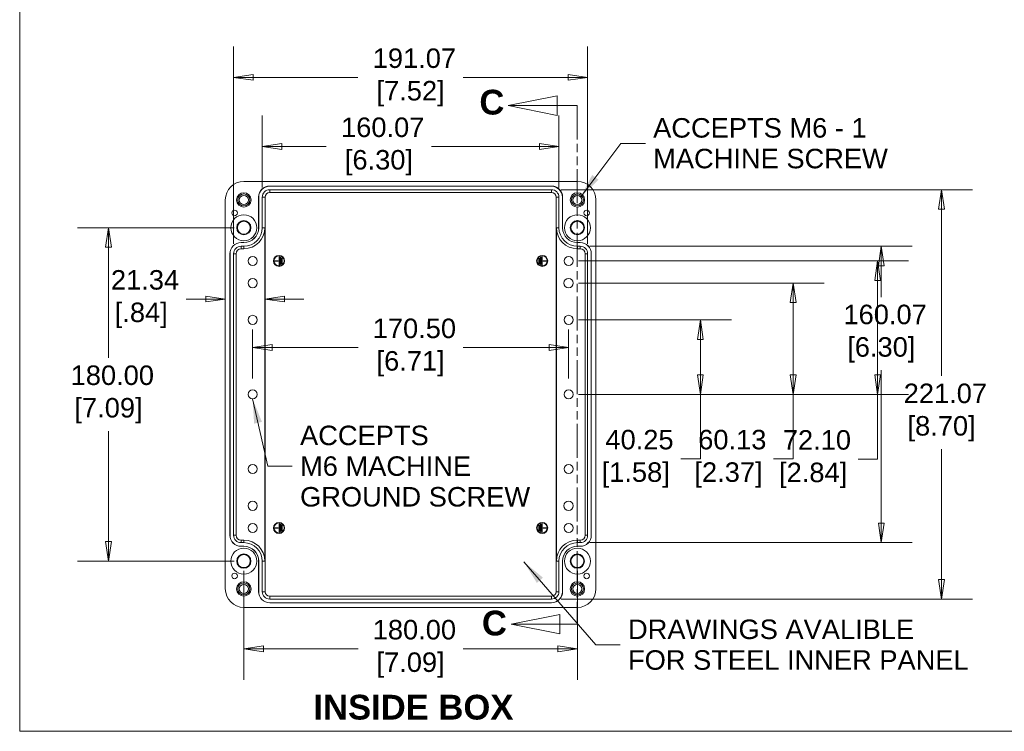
# Model space of a CAD drawing. Header units: millimetres. Extents: x 31 to 1440, y 31 to 1105.
# Tile 1 of 7: x 47 to 578, y 47 to 431. Entities that reach past the tile are written whole.
import ezdxf

# ---------------------------------------------------------------- set-up
doc = ezdxf.new("R2010")
doc.units = ezdxf.units.MM
doc.header["$LTSCALE"] = 5.263158
doc.linetypes.add('DOUBLE_DASH_CHAIN', pattern=[1.2403, 0.6614, -0.0827, 0.1654, -0.0827, 0.1654, -0.0827])
for name, color, linetype, lineweight in [('Dimension (ANSI)', 7, 'Continuous', 9), ('Section Line (ANSI)', 7, 'DOUBLE_DASH_CHAIN', 9), ('Sketch Geometry (ANSI)', 7, 'Continuous', 9), ('Symbol (ANSI)', 7, 'Continuous', 9), ('Visible (ANSI)', 7, 'Continuous', 9), ('Visible Narrow (ANSI)', 7, 'Continuous', 9)]:
    doc.layers.add(name, color=color, linetype=linetype, lineweight=lineweight)
doc.styles.add('Label Text (ANSI)', font='arialbd.ttf')
doc.styles.add('Note Text (ANSI)', font='arial.ttf')
doc.dimstyles.new('Default - mm (ANSI)', dxfattribs={"dimscale": 5.263158, "dimtxt": 2, "dimasz": 2, "dimexe": 3.175, "dimexo": 1, "dimgap": 0.8, "dimtad": 0, "dimtih": 1, "dimtoh": 1, "dimrnd": 1e-08, "dimzin": 4, "dimdsep": 46, "dimtxsty": 'Note Text (ANSI)', "dimblk": 'Filled-1', "dimcen": 0.09, "dimdle": 10, "dimclrd": 256, "dimclre": 256, "dimclrt": 256, "dimadec": 1, "dimazin": 0, "dimtfac": 1.524, "dimtofl": 0, "dimtmove": 0, "dimatfit": 3, "dimfxl": 0, "dimtolj": 1, "dimtzin": 0, "dimlwd": -1, "dimlwe": -1, "dimarcsym": 0})
doc.dimstyles.new('Default - mm (ANSI)$7', dxfattribs={"dimscale": 5.263158, "dimtxt": 2, "dimasz": 2.5, "dimexe": 3.175, "dimexo": 1, "dimgap": 0.8, "dimtad": 0, "dimtih": 1, "dimtoh": 1, "dimrnd": 1e-08, "dimzin": 4, "dimdsep": 46, "dimtxsty": 'Note Text (ANSI)', "dimblk": 'Filled-1', "dimcen": 0.09, "dimdle": 10, "dimclrd": 256, "dimclre": 256, "dimclrt": 256, "dimadec": 1, "dimazin": 0, "dimtfac": 1.524, "dimtofl": 0, "dimtmove": 0, "dimatfit": 3, "dimfxl": 0, "dimtolj": 1, "dimtzin": 0, "dimlwd": -1, "dimlwe": -1, "dimarcsym": 0})

# ---------------------------------------------------------------- blocks, each defined once
blk = doc.blocks.new('Borders Default Border')
at = {"layer": 'Sketch Geometry (ANSI)', "flags": 128}
blk.add_lwpolyline([(8.89, 8.89), (8.89, 207.01), (270.51, 207.01), (270.51, 8.89), (8.89, 8.89)], dxfattribs=at)
blk = doc.blocks.new('Filled-1')
at = {"color": 0}
for p, q in [((0, 0), (-1, 0.15)), ((-1, 0.15), (-1, -0.15)), ((-1, 0), (0, 0)), ((-1, -0.15), (0, 0))]:
    blk.add_line(p, q, dxfattribs=at)
at = {"color": 0, "flags": 128}
blk.add_lwpolyline([(-1, -0.15), (0, 0), (-1, 0.15), (-1, -0.15)], dxfattribs=at)
at = {"color": 0}
blk.add_solid([(-1, -0.15), (0, 0), (-1, 0.15), (-1, -0.15)], dxfattribs=at)
blk = doc.blocks.new('*D16')
at = {"layer": 'Defpoints', "color": 0, "transparency": 16777216}
for p in [(353.28, 399.88), (162.2, 304.69), (353.28, 304.69)]:
    blk.add_point(p, dxfattribs=at)
at = {"layer": 'Dimension (ANSI)', "transparency": 16777216}
for p, q in [((162.2, 309.96), (162.2, 416.59)), ((353.28, 309.96), (353.28, 416.59)), ((172.73, 399.88), (229.33, 399.88)), ((342.75, 399.88), (286.15, 399.88))]:
    blk.add_line(p, q, dxfattribs=at)
at = {"layer": 'Dimension (ANSI)', "transparency": 16777216, "xscale": 10.52631578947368, "yscale": 10.52631578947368, "zscale": 10.52631578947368, "rotation": 180}
blk.add_blockref('Filled-1', (162.2, 399.88), dxfattribs=at)
at = {"layer": 'Dimension (ANSI)', "transparency": 16777216, "xscale": 10.52631578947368, "yscale": 10.52631578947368, "zscale": 10.52631578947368}
blk.add_blockref('Filled-1', (353.28, 399.88), dxfattribs=at)
at = {"layer": 'Dimension (ANSI)', "transparency": 16777216, "insert": (257.74, 399.88), "char_height": 10.5263, "attachment_point": 5, "style": 'Note Text (ANSI)'}
blk.add_mtext('\\A1; 191.07\\P[7.52]', dxfattribs=at)
blk = doc.blocks.new('*D17')
at = {"layer": 'Defpoints', "color": 0, "transparency": 16777216}
for p in [(337.78, 362.58), (177.7, 335.19), (337.78, 335.19)]:
    blk.add_point(p, dxfattribs=at)
at = {"layer": 'Dimension (ANSI)', "transparency": 16777216}
for p, q in [((177.7, 340.46), (177.7, 379.29)), ((337.78, 340.46), (337.78, 379.29)), ((188.23, 362.58), (212.24, 362.58)), ((327.25, 362.58), (269.06, 362.58))]:
    blk.add_line(p, q, dxfattribs=at)
at = {"layer": 'Dimension (ANSI)', "transparency": 16777216, "xscale": 10.52631578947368, "yscale": 10.52631578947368, "zscale": 10.52631578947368, "rotation": 180}
blk.add_blockref('Filled-1', (177.7, 362.58), dxfattribs=at)
at = {"layer": 'Dimension (ANSI)', "transparency": 16777216, "xscale": 10.52631578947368, "yscale": 10.52631578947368, "zscale": 10.52631578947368}
blk.add_blockref('Filled-1', (337.78, 362.58), dxfattribs=at)
at = {"layer": 'Dimension (ANSI)', "transparency": 16777216, "insert": (240.65, 362.58), "char_height": 10.5263, "attachment_point": 5, "style": 'Note Text (ANSI)'}
blk.add_mtext('\\A1; 160.07\\P[6.30]', dxfattribs=at)
blk = doc.blocks.new('*D18')
at = {"layer": 'Defpoints', "color": 0, "transparency": 16777216}
for p in [(333.74, 339.23), (333.74, 118.16), (544.27, 118.16)]:
    blk.add_point(p, dxfattribs=at)
at = {"layer": 'Dimension (ANSI)', "transparency": 16777216}
for p, q in [((339, 339.23), (560.98, 339.23)), ((544.27, 328.7), (544.27, 238.67)), ((544.27, 128.68), (544.27, 199.17)), ((339, 118.16), (560.98, 118.16))]:
    blk.add_line(p, q, dxfattribs=at)
at = {"layer": 'Dimension (ANSI)', "transparency": 16777216, "xscale": 10.52631578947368, "yscale": 10.52631578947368, "zscale": 10.52631578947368}
for p, rotation in [((544.27, 339.23), 90), ((544.27, 118.16), 270)]:
    blk.add_blockref('Filled-1', p, dxfattribs=dict(at, rotation=rotation))
at = {"layer": 'Dimension (ANSI)', "transparency": 16777216, "insert": (544.27, 218.92), "char_height": 10.5263, "attachment_point": 5, "style": 'Note Text (ANSI)'}
blk.add_mtext('\\A1; 221.07\\P[8.70]', dxfattribs=at)
blk = doc.blocks.new('*D19')
at = {"layer": 'Defpoints', "color": 0, "transparency": 16777216}
for p in [(349.24, 308.73), (349.24, 148.66), (511.75, 148.66)]:
    blk.add_point(p, dxfattribs=at)
at = {"layer": 'Dimension (ANSI)', "transparency": 16777216}
for p, q in [((354.5, 308.73), (528.46, 308.73)), ((511.75, 298.2), (511.75, 281.27)), ((511.75, 159.18), (511.75, 241.77)), ((354.5, 148.66), (528.46, 148.66))]:
    blk.add_line(p, q, dxfattribs=at)
at = {"layer": 'Dimension (ANSI)', "transparency": 16777216, "xscale": 10.52631578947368, "yscale": 10.52631578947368, "zscale": 10.52631578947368}
for p, rotation in [((511.75, 308.73), 90), ((511.75, 148.66), 270)]:
    blk.add_blockref('Filled-1', p, dxfattribs=dict(at, rotation=rotation))
at = {"layer": 'Dimension (ANSI)', "transparency": 16777216, "insert": (511.75, 261.52), "char_height": 10.5263, "attachment_point": 5, "style": 'Note Text (ANSI)'}
blk.add_mtext('\\A1; 160.07\\P[6.30]', dxfattribs=at)
blk = doc.blocks.new('*D20')
at = {"layer": 'Defpoints', "color": 0, "transparency": 16777216}
for p in [(167.74, 318.69), (94.73, 138.69), (167.74, 138.69)]:
    blk.add_point(p, dxfattribs=at)
at = {"layer": 'Dimension (ANSI)', "transparency": 16777216}
for p, q in [((162.48, 318.69), (78.02, 318.69)), ((94.73, 308.17), (94.73, 248.44)), ((94.73, 149.22), (94.73, 208.94)), ((162.48, 138.69), (78.02, 138.69))]:
    blk.add_line(p, q, dxfattribs=at)
at = {"layer": 'Dimension (ANSI)', "transparency": 16777216, "xscale": 10.52631578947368, "yscale": 10.52631578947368, "zscale": 10.52631578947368}
for p, rotation in [((94.73, 318.69), 90), ((94.73, 138.69), 270)]:
    blk.add_blockref('Filled-1', p, dxfattribs=dict(at, rotation=rotation))
at = {"layer": 'Dimension (ANSI)', "transparency": 16777216, "insert": (94.73, 228.69), "char_height": 10.5263, "attachment_point": 5, "style": 'Note Text (ANSI)'}
blk.add_mtext('\\A1; 180.00\\P[7.09]', dxfattribs=at)
blk = doc.blocks.new('*D21')
at = {"layer": 'Defpoints', "color": 0, "transparency": 16777216}
for p in [(167.74, 138.69), (347.74, 138.69), (347.74, 91.31)]:
    blk.add_point(p, dxfattribs=at)
at = {"layer": 'Dimension (ANSI)', "transparency": 16777216}
for p, q in [((167.74, 133.43), (167.74, 74.6)), ((347.74, 133.43), (347.74, 74.6)), ((178.27, 91.31), (229.35, 91.31)), ((337.22, 91.31), (286.13, 91.31))]:
    blk.add_line(p, q, dxfattribs=at)
at = {"layer": 'Dimension (ANSI)', "transparency": 16777216, "xscale": 10.52631578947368, "yscale": 10.52631578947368, "zscale": 10.52631578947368, "rotation": 180}
blk.add_blockref('Filled-1', (167.74, 91.31), dxfattribs=at)
at = {"layer": 'Dimension (ANSI)', "transparency": 16777216, "xscale": 10.52631578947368, "yscale": 10.52631578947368, "zscale": 10.52631578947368}
blk.add_blockref('Filled-1', (347.74, 91.31), dxfattribs=at)
at = {"layer": 'Dimension (ANSI)', "transparency": 16777216, "insert": (257.74, 91.31), "char_height": 10.5263, "attachment_point": 5, "style": 'Note Text (ANSI)'}
blk.add_mtext('\\A1; 180.00\\P[7.09]', dxfattribs=at)
blk = doc.blocks.new('2dTransSection2')
at = {"layer": 'Section Line (ANSI)', "linetype": 'Continuous'}
for p, q in [((63.98, 74.08), (58.98, 73.08)), ((63.98, 72.08), (63.98, 74.08)), ((63.98, 73.08), (58.98, 73.08)), ((58.98, 73.08), (63.98, 72.08)), ((66.05, 73.08), (63.98, 73.08)), ((66.05, 73.08), (66.05, 71.7)), ((66.05, 21.25), (66.05, 19.88)), ((64.27, 20.88), (59.27, 19.88)), ((64.27, 18.88), (64.27, 20.88)), ((64.27, 19.88), (59.27, 19.88)), ((59.27, 19.88), (64.27, 18.88)), ((66.05, 19.88), (64.27, 19.88))]:
    blk.add_line(p, q, dxfattribs=at)
at = {"layer": 'Section Line (ANSI)', "linetype": 'DOUBLE_DASH_CHAIN'}
blk.add_line((66.05, 73.08), (66.05, 19.88), dxfattribs=at)
at = {"layer": 'Section Line (ANSI)', "linetype": 'Continuous', "flags": 128}
for points in [[(63.98, 74.08), (58.98, 73.08), (63.98, 72.08), (63.98, 74.08)], [(64.27, 20.88), (59.27, 19.88), (64.27, 18.88), (64.27, 20.88)]]:
    blk.add_lwpolyline(points, dxfattribs=at)
at = {"layer": 'Section Line (ANSI)'}
for points in [[(63.98, 74.08), (58.98, 73.08), (63.98, 72.08), (63.98, 74.08)], [(64.27, 20.88), (59.27, 19.88), (64.27, 18.88), (64.27, 20.88)]]:
    blk.add_solid(points, dxfattribs=at)
at = {"layer": 'Section Line (ANSI)', "char_height": 2.54, "attachment_point": 7, "line_spacing_factor": 0.25, "style": 'Label Text (ANSI)'}
for insert in [(56.02, 72.13), (56.28, 18.69)]:
    blk.add_mtext('C', dxfattribs=dict(at, insert=insert))
blk = doc.blocks.new('*D38')
at = {"layer": 'Defpoints', "color": 0, "transparency": 16777216}
for p in [(342.99, 268.94), (414.1, 268.94), (342.99, 228.69)]:
    blk.add_point(p, dxfattribs=at)
at = {"layer": 'Dimension (ANSI)', "transparency": 16777216}
for p, q in [((348.25, 268.94), (430.81, 268.94)), ((414.1, 258.42), (414.1, 239.22)), ((348.25, 228.69), (430.81, 228.69)), ((414.1, 228.69), (414.1, 193.94)), ((414.1, 193.94), (403.57, 193.94))]:
    blk.add_line(p, q, dxfattribs=at)
at = {"layer": 'Dimension (ANSI)', "transparency": 16777216, "xscale": 10.52631578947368, "yscale": 10.52631578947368, "zscale": 10.52631578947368}
for p, rotation in [((414.1, 268.94), 90), ((414.1, 228.69), 270)]:
    blk.add_blockref('Filled-1', p, dxfattribs=dict(at, rotation=rotation))
at = {"layer": 'Dimension (ANSI)', "transparency": 16777216, "insert": (379.21, 193.94), "char_height": 10.526, "attachment_point": 5, "style": 'Note Text (ANSI)'}
blk.add_mtext('\\A1; 40.25\\P[1.58]', dxfattribs=at)
blk = doc.blocks.new('*D39')
at = {"layer": 'Defpoints', "color": 0, "transparency": 16777216}
for p in [(342.99, 288.82), (464.14, 288.82), (342.99, 228.69)]:
    blk.add_point(p, dxfattribs=at)
at = {"layer": 'Dimension (ANSI)', "transparency": 16777216}
for p, q in [((348.25, 288.82), (480.85, 288.82)), ((464.14, 278.29), (464.14, 239.22)), ((348.25, 228.69), (480.85, 228.69)), ((464.14, 228.69), (464.14, 193.94)), ((464.14, 193.94), (453.61, 193.94))]:
    blk.add_line(p, q, dxfattribs=at)
at = {"layer": 'Dimension (ANSI)', "transparency": 16777216, "xscale": 10.52631578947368, "yscale": 10.52631578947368, "zscale": 10.52631578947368}
for p, rotation in [((464.14, 288.82), 90), ((464.14, 228.69), 270)]:
    blk.add_blockref('Filled-1', p, dxfattribs=dict(at, rotation=rotation))
at = {"layer": 'Dimension (ANSI)', "transparency": 16777216, "insert": (429.29, 193.94), "char_height": 10.526, "attachment_point": 5, "style": 'Note Text (ANSI)'}
blk.add_mtext('\\A1; 60.13\\P[2.37]', dxfattribs=at)
blk = doc.blocks.new('*D40')
at = {"layer": 'Defpoints', "color": 0, "transparency": 16777216}
for p in [(342.99, 300.79), (342.99, 228.69), (509.77, 228.69)]:
    blk.add_point(p, dxfattribs=at)
at = {"layer": 'Dimension (ANSI)', "transparency": 16777216}
for p, q in [((348.25, 300.79), (526.48, 300.79)), ((509.77, 290.27), (509.77, 239.22)), ((348.25, 228.69), (526.48, 228.69)), ((509.77, 228.69), (509.77, 193.78)), ((509.77, 193.78), (499.25, 193.78))]:
    blk.add_line(p, q, dxfattribs=at)
at = {"layer": 'Dimension (ANSI)', "transparency": 16777216, "xscale": 10.52631578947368, "yscale": 10.52631578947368, "zscale": 10.52631578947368}
for p, rotation in [((509.77, 300.79), 90), ((509.77, 228.69), 270)]:
    blk.add_blockref('Filled-1', p, dxfattribs=dict(at, rotation=rotation))
at = {"layer": 'Dimension (ANSI)', "transparency": 16777216, "insert": (474.95, 193.78), "char_height": 10.526, "attachment_point": 5, "style": 'Note Text (ANSI)'}
blk.add_mtext('\\A1; 72.10\\P[2.84]', dxfattribs=at)
blk = doc.blocks.new('*D41')
at = {"layer": 'Defpoints', "color": 0, "transparency": 16777216}
for p in [(172.49, 268.94), (342.99, 268.94), (342.99, 254)]:
    blk.add_point(p, dxfattribs=at)
at = {"layer": 'Dimension (ANSI)', "transparency": 16777216}
for p, q in [((172.49, 263.68), (172.49, 237.29)), ((342.99, 263.68), (342.99, 237.29)), ((183.02, 254), (229.35, 254)), ((332.47, 254), (286.13, 254))]:
    blk.add_line(p, q, dxfattribs=at)
at = {"layer": 'Dimension (ANSI)', "transparency": 16777216, "xscale": 10.52631578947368, "yscale": 10.52631578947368, "zscale": 10.52631578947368, "rotation": 180}
blk.add_blockref('Filled-1', (172.49, 254), dxfattribs=at)
at = {"layer": 'Dimension (ANSI)', "transparency": 16777216, "xscale": 10.52631578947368, "yscale": 10.52631578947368, "zscale": 10.52631578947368}
blk.add_blockref('Filled-1', (342.99, 254), dxfattribs=at)
at = {"layer": 'Dimension (ANSI)', "transparency": 16777216, "insert": (257.74, 254), "char_height": 10.5263, "attachment_point": 5, "style": 'Note Text (ANSI)'}
blk.add_mtext('\\A1; 170.50\\P[6.71]', dxfattribs=at)
blk = doc.blocks.new('*D42')
at = {"layer": 'Defpoints', "color": 0, "transparency": 16777216}
for p in [(157.74, 282), (179.08, 282), (179.08, 280.2)]:
    blk.add_point(p, dxfattribs=at)
at = {"layer": 'Dimension (ANSI)', "transparency": 16777216}
for p, q in [((147.22, 280.2), (136.69, 280.2)), ((189.6, 280.2), (200.13, 280.2))]:
    blk.add_line(p, q, dxfattribs=at)
at = {"layer": 'Dimension (ANSI)', "transparency": 16777216, "xscale": 10.52631578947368, "yscale": 10.52631578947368, "zscale": 10.52631578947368}
blk.add_blockref('Filled-1', (157.74, 280.2), dxfattribs=at)
at = {"layer": 'Dimension (ANSI)', "transparency": 16777216, "xscale": 10.52631578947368, "yscale": 10.52631578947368, "zscale": 10.52631578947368, "rotation": 180}
blk.add_blockref('Filled-1', (179.08, 280.2), dxfattribs=at)
at = {"layer": 'Dimension (ANSI)', "transparency": 16777216, "insert": (112.39, 280.2), "char_height": 10.526, "attachment_point": 5, "style": 'Note Text (ANSI)'}
blk.add_mtext('\\A1; 21.34\\P[.84]', dxfattribs=at)

msp = doc.modelspace()

# ---------------------------------------------------------------- linework, layer by layer
at = {"layer": 'Visible (ANSI)'}
for p, q in [((347.741, 343.692), (167.741, 343.692)), ((181.741, 341.192), (333.741, 341.192)), ((181.741, 341.156), (333.741, 341.156)), ((175.741, 318.692), (175.741, 335.192)), ((175.778, 318.692), (175.778, 335.192)), ((177.705, 318.692), (177.705, 335.192)), ((179.234, 335.192), (179.234, 122.192)), ((181.741, 339.229), (333.741, 339.229)), ((333.741, 337.7), (181.741, 337.7)), ((336.249, 122.192), (336.249, 335.192)), ((337.778, 335.192), (337.778, 318.692)), ((339.705, 335.192), (339.705, 318.692)), ((339.741, 335.192), (339.741, 318.692)), ((157.741, 333.692), (157.741, 123.692)), ((357.741, 123.692), (357.741, 333.692)), ((179.077, 138.692), (179.077, 318.692)), ((336.406, 318.692), (336.406, 138.692)), ((166.241, 310.692), (167.741, 310.692)), ((166.241, 310.656), (167.741, 310.656)), ((166.241, 308.729), (167.741, 308.729)), ((347.741, 310.692), (349.241, 310.692)), ((347.741, 310.656), (349.241, 310.656)), ((347.741, 308.729), (349.241, 308.729)), ((160.241, 152.692), (160.241, 304.692)), ((160.278, 152.692), (160.278, 304.692)), ((162.205, 152.692), (162.205, 304.692)), ((163.577, 152.692), (163.577, 304.692)), ((166.241, 307.357), (167.741, 307.357)), ((186.991, 303.042), (186.741, 303.042)), ((186.741, 303.042), (186.741, 298.542)), ((186.991, 298.542), (186.991, 303.042)), ((328.491, 298.542), (328.491, 303.042)), ((328.491, 303.042), (328.741, 303.042)), ((328.741, 303.042), (328.741, 298.542)), ((347.741, 307.357), (349.241, 307.357)), ((351.906, 304.692), (351.906, 152.692)), ((353.278, 304.692), (353.278, 152.692)), ((355.205, 304.692), (355.205, 152.692)), ((355.241, 304.692), (355.241, 152.692)), ((184.491, 300.91), (184.491, 300.674)), ((186.241, 300.91), (184.491, 300.91)), ((184.491, 300.674), (186.241, 300.674)), ((186.241, 300.674), (186.241, 300.91)), ((186.741, 298.542), (186.991, 298.542)), ((187.741, 302.792), (187.491, 302.792)), ((187.491, 302.792), (187.491, 298.792)), ((187.491, 298.792), (187.741, 298.792)), ((187.741, 298.792), (187.741, 302.792)), ((188.477, 302.292), (188.241, 302.292)), ((188.241, 302.292), (188.241, 299.292)), ((188.241, 299.292), (188.477, 299.292)), ((188.477, 299.292), (188.477, 302.292)), ((327.006, 299.292), (327.006, 302.292)), ((327.006, 302.292), (327.241, 302.292)), ((327.241, 299.292), (327.006, 299.292)), ((327.241, 302.292), (327.241, 299.292)), ((327.741, 298.792), (327.741, 302.792)), ((327.741, 302.792), (327.991, 302.792)), ((327.991, 298.792), (327.741, 298.792)), ((327.991, 302.792), (327.991, 298.792)), ((328.741, 298.542), (328.491, 298.542)), ((329.241, 300.674), (329.241, 300.91)), ((329.241, 300.91), (330.991, 300.91)), ((330.991, 300.674), (329.241, 300.674)), ((330.991, 300.91), (330.991, 300.674)), ((184.491, 156.71), (184.491, 156.474)), ((186.241, 156.71), (184.491, 156.71)), ((184.491, 156.474), (186.241, 156.474)), ((186.241, 156.474), (186.241, 156.71)), ((186.741, 158.842), (186.741, 154.342)), ((186.991, 158.842), (186.741, 158.842)), ((186.741, 154.342), (186.991, 154.342)), ((186.991, 154.342), (186.991, 158.842)), ((187.741, 158.592), (187.491, 158.592)), ((187.491, 158.592), (187.491, 154.592)), ((187.491, 154.592), (187.741, 154.592)), ((187.741, 154.592), (187.741, 158.592)), ((188.477, 158.092), (188.241, 158.092)), ((188.241, 158.092), (188.241, 155.092)), ((188.241, 155.092), (188.477, 155.092)), ((188.477, 155.092), (188.477, 158.092)), ((327.006, 158.092), (327.241, 158.092)), ((327.006, 155.092), (327.006, 158.092)), ((327.241, 155.092), (327.006, 155.092)), ((327.241, 158.092), (327.241, 155.092)), ((327.741, 158.592), (327.991, 158.592)), ((327.741, 154.592), (327.741, 158.592)), ((327.991, 154.592), (327.741, 154.592)), ((327.991, 158.592), (327.991, 154.592)), ((328.491, 154.342), (328.491, 158.842)), ((328.491, 158.842), (328.741, 158.842)), ((328.741, 154.342), (328.491, 154.342)), ((328.741, 158.842), (328.741, 154.342)), ((329.241, 156.474), (329.241, 156.71)), ((329.241, 156.71), (330.991, 156.71)), ((330.991, 156.474), (329.241, 156.474)), ((330.991, 156.71), (330.991, 156.474)), ((167.741, 150.028), (166.241, 150.028)), ((349.241, 150.028), (347.741, 150.028)), ((167.741, 148.656), (166.241, 148.656)), ((167.741, 146.729), (166.241, 146.729)), ((167.741, 146.692), (166.241, 146.692)), ((349.241, 148.656), (347.741, 148.656)), ((349.241, 146.729), (347.741, 146.729)), ((349.241, 146.692), (347.741, 146.692)), ((175.741, 122.192), (175.741, 138.692)), ((175.778, 122.192), (175.778, 138.692)), ((177.705, 122.192), (177.705, 138.692)), ((337.778, 138.692), (337.778, 122.192)), ((339.705, 138.692), (339.705, 122.192)), ((339.741, 138.692), (339.741, 122.192)), ((181.741, 119.685), (333.741, 119.685)), ((333.741, 118.156), (181.741, 118.156)), ((167.741, 113.692), (347.741, 113.692)), ((333.741, 116.229), (181.741, 116.229)), ((333.741, 116.192), (181.741, 116.192))]:
    msp.add_line(p, q, dxfattribs=at)
for centre, radius in [((167.741, 333.692), 3.9), ((167.741, 333.692), 3.25), ((167.741, 333.692), 2.458), ((347.741, 333.692), 3.9), ((347.741, 333.692), 3.25), ((347.741, 333.692), 2.458), ((167.741, 318.692), 7), ((162.741, 326.692), 1.5), ((347.741, 318.692), 7), ((352.741, 326.692), 1.5), ((167.741, 318.692), 3.849), ((167.741, 318.692), 3.5), ((347.741, 318.692), 3.849), ((347.741, 318.692), 3.5), ((172.491, 300.792), 2.458), ((186.741, 300.792), 2.986), ((186.741, 300.792), 2.75), ((328.741, 300.792), 2.986), ((328.741, 300.792), 2.75), ((342.991, 300.792), 2.458), ((172.491, 288.817), 2.5), ((342.991, 288.817), 2.5), ((172.491, 268.942), 2.458), ((342.991, 268.942), 2.458), ((172.491, 228.692), 2.458), ((342.991, 228.692), 2.458), ((172.491, 188.442), 2.458), ((342.991, 188.442), 2.458), ((172.491, 168.567), 2.5), ((342.991, 168.567), 2.5), ((186.741, 156.592), 2.986), ((328.741, 156.592), 2.986), ((172.491, 156.592), 2.458), ((186.741, 156.592), 2.75), ((328.741, 156.592), 2.75), ((342.991, 156.592), 2.458), ((167.741, 138.692), 7), ((347.741, 138.692), 7), ((167.741, 138.692), 3.849), ((167.741, 138.692), 3.5), ((347.741, 138.692), 3.849), ((347.741, 138.692), 3.5), ((162.741, 130.692), 1.5), ((167.741, 123.692), 3.9), ((347.741, 123.692), 3.9), ((352.741, 130.692), 1.5), ((167.741, 123.692), 3.25), ((167.741, 123.692), 2.458), ((347.741, 123.692), 3.25), ((347.741, 123.692), 2.458)]:
    msp.add_circle(centre, radius, dxfattribs=at)
for centre, radius, start, end in [((167.741, 333.692), 10, 90, 180), ((181.741, 335.192), 6, 90, 180), ((181.741, 335.192), 5.963, 90, 180), ((333.741, 335.192), 6, 0, 90), ((333.741, 335.192), 5.963, 0, 90), ((347.741, 333.692), 10, 0, 90), ((181.741, 335.192), 4.037, 90, 180), ((181.741, 335.192), 2.508, 90, 180), ((333.741, 335.192), 4.037, 0, 90), ((333.741, 335.192), 2.508, 0, 90), ((167.741, 318.692), 8.037, 270, 0), ((167.741, 318.692), 8, 270, 0), ((167.741, 318.692), 9.963, 270, 0), ((167.741, 318.692), 11.335, 270, 0), ((347.741, 318.692), 11.335, 180, 270), ((347.741, 318.692), 9.963, 180, 270), ((347.741, 318.692), 8.037, 180, 270), ((347.741, 318.692), 8, 180, 270), ((166.241, 304.692), 6, 90, 180), ((166.241, 304.692), 5.963, 90, 180), ((166.241, 304.692), 4.037, 90, 180), ((349.241, 304.692), 6, 0, 90), ((349.241, 304.692), 5.963, 0, 90), ((349.241, 304.692), 4.037, 0, 90), ((166.241, 304.692), 2.665, 90, 180), ((349.241, 304.692), 2.665, 0, 90), ((166.241, 152.692), 6, 180, 270), ((166.241, 152.692), 5.963, 180, 270), ((166.241, 152.692), 4.037, 180, 270), ((166.241, 152.692), 2.665, 180, 270), ((167.741, 138.692), 11.335, 0, 90), ((347.741, 138.692), 11.335, 90, 180), ((349.241, 152.692), 5.963, 270, 0), ((349.241, 152.692), 6, 270, 0), ((349.241, 152.692), 4.037, 270, 0), ((349.241, 152.692), 2.665, 270, 0), ((167.741, 138.692), 9.963, 0, 90), ((167.741, 138.692), 8.037, 0, 90), ((167.741, 138.692), 8, 0, 90), ((347.741, 138.692), 9.963, 90, 180), ((347.741, 138.692), 8.037, 90, 180), ((347.741, 138.692), 8, 90, 180), ((167.741, 123.692), 10, 180, 270), ((347.741, 123.692), 10, 270, 0), ((181.741, 122.192), 6, 180, 270), ((181.741, 122.192), 5.963, 180, 270), ((181.741, 122.192), 4.037, 180, 270), ((181.741, 122.192), 2.508, 180, 270), ((333.741, 122.192), 2.508, 270, 0), ((333.741, 122.192), 5.963, 270, 0), ((333.741, 122.192), 6, 270, 0), ((333.741, 122.192), 4.037, 270, 0)]:
    msp.add_arc(centre, radius, start, end, dxfattribs=at)
at = {"layer": 'Visible Narrow (ANSI)'}
for p, q in [((181.741, 341.192), (181.741, 341.156)), ((333.741, 341.192), (333.741, 341.156)), ((175.741, 335.192), (175.778, 335.192)), ((177.705, 335.192), (179.234, 335.192)), ((181.741, 339.229), (181.741, 337.7)), ((333.741, 337.7), (333.741, 339.229)), ((337.778, 335.192), (336.249, 335.192)), ((339.741, 335.192), (339.705, 335.192)), ((175.741, 318.692), (175.778, 318.692)), ((177.705, 318.692), (179.077, 318.692)), ((337.778, 318.692), (336.406, 318.692)), ((339.741, 318.692), (339.705, 318.692)), ((166.241, 310.692), (166.241, 310.656)), ((166.241, 308.729), (166.241, 307.357)), ((167.741, 310.692), (167.741, 310.656)), ((167.741, 308.729), (167.741, 307.357)), ((347.741, 310.692), (347.741, 310.656)), ((347.741, 308.729), (347.741, 307.357)), ((349.241, 310.692), (349.241, 310.656)), ((349.241, 308.729), (349.241, 307.357)), ((160.241, 304.692), (160.278, 304.692)), ((162.205, 304.692), (163.577, 304.692)), ((353.278, 304.692), (351.906, 304.692)), ((355.241, 304.692), (355.205, 304.692)), ((160.241, 152.692), (160.278, 152.692)), ((162.205, 152.692), (163.577, 152.692)), ((166.241, 148.656), (166.241, 150.028)), ((167.741, 148.656), (167.741, 150.028)), ((347.741, 148.656), (347.741, 150.028)), ((349.241, 148.656), (349.241, 150.028)), ((353.278, 152.692), (351.906, 152.692)), ((355.241, 152.692), (355.205, 152.692)), ((166.241, 146.692), (166.241, 146.729)), ((167.741, 146.692), (167.741, 146.729)), ((347.741, 146.692), (347.741, 146.729)), ((349.241, 146.692), (349.241, 146.729)), ((175.741, 138.692), (175.778, 138.692)), ((177.705, 138.692), (179.077, 138.692)), ((337.778, 138.692), (336.406, 138.692)), ((339.741, 138.692), (339.705, 138.692)), ((175.741, 122.192), (175.778, 122.192)), ((177.705, 122.192), (179.234, 122.192)), ((181.741, 118.156), (181.741, 119.685)), ((333.741, 118.156), (333.741, 119.685)), ((337.778, 122.192), (336.249, 122.192)), ((339.741, 122.192), (339.705, 122.192)), ((181.741, 116.192), (181.741, 116.229)), ((333.741, 116.192), (333.741, 116.229))]:
    msp.add_line(p, q, dxfattribs=at)

# ---------------------------------------------------------------- block references
at = {"xscale": 5.263157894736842, "yscale": 5.263157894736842, "zscale": 5.263157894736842}
msp.add_blockref('Borders Default Border', (0, 0), dxfattribs=at)
at = {"layer": 'Section Line (ANSI)', "xscale": 5.263157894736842, "yscale": 5.263157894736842, "zscale": 5.263157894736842}
msp.add_blockref('2dTransSection2', (0, 0), dxfattribs=at)

# ---------------------------------------------------------------- texts
at = {"layer": 'Symbol (ANSI)', "char_height": 10.52632, "attachment_point": 4, "line_spacing_factor": 0.944221, "style": 'Note Text (ANSI)'}
for s, insert, width in [('{ACCEPTS M6 - 1\\PMACHINE SCREW}', (388.626, 364.264), 126.66079), ('{ACCEPTS\\PM6 MACHINE\\PGROUND SCREW}', (198.081, 189.922), 124.20571), ('{DRAWINGS AVALIBLE\\PFOR STEEL INNER PANEL}', (375.054, 93.513), 183.89762)]:
    msp.add_mtext(s, dxfattribs=dict(at, insert=insert, width=width))
at = {"layer": 'Symbol (ANSI)', "insert": (205.304, 52.955), "char_height": 13.3684, "attachment_point": 7, "line_spacing_factor": 0.25, "style": 'Label Text (ANSI)'}
msp.add_mtext('INSIDE BOX', dxfattribs=at)

# ---------------------------------------------------------------- dimensions: what is measured, and where the dimension line sits
at = {"layer": 'Dimension (ANSI)'}
for base, p1, p2, angle, text, override, picture, middle in [((353.278, 399.877), (162.205, 304.692), (353.278, 304.692), 180, ' <>\\X[7.52]', {"dimgap": 0.8, "dimtih": 0, "dimtoh": 0, "dimdec": 2, "dimpost": '\\X', "dimtol": 0, "dimlim": 0, "dimtp": 0, "dimtm": 0, "dimtdec": 2, "dimatfit": 1}, '*D16', (257.741, 399.877)), ((337.778, 362.582), (177.705, 335.192), (337.778, 335.192), 180, ' <>\\X[6.30]', {"dimgap": 0.8, "dimtih": 0, "dimtoh": 0, "dimdec": 2, "dimpost": '\\X', "dimtol": 0, "dimlim": 0, "dimtp": 0, "dimtm": 0, "dimtdec": 2, "dimatfit": 1}, '*D17', (240.647, 362.582)), ((544.268, 118.156), (333.741, 339.229), (333.741, 118.156), 90, ' <>\\X[8.70]', {"dimgap": 0.8, "dimdec": 2, "dimpost": '\\X', "dimtol": 0, "dimlim": 0, "dimtp": 0, "dimtm": 0, "dimtdec": 2, "dimatfit": 1}, '*D18', (544.268, 218.916)), ((94.727, 138.692), (167.741, 318.692), (167.741, 138.692), 90, ' <>\\X[7.09]', {"dimgap": 0.8, "dimdec": 2, "dimpost": '\\X', "dimtol": 0, "dimlim": 0, "dimtp": 0, "dimtm": 0, "dimtdec": 2, "dimatfit": 1}, '*D20', (94.727, 228.692)), ((511.751, 148.656), (349.241, 308.729), (349.241, 148.656), 90, ' <>\\X[6.30]', {"dimgap": 0.8, "dimdec": 2, "dimpost": '\\X', "dimtol": 0, "dimlim": 0, "dimtp": 0, "dimtm": 0, "dimtdec": 2, "dimatfit": 1}, '*D19', (511.751, 261.523)), ((179.077, 280.204), (157.741, 282.002), (179.077, 282.002), 180, ' <>\\X[.84]', {"dimgap": 0.8, "dimtih": 0, "dimtoh": 0, "dimdec": 2, "dimpost": '\\X', "dimse1": 1, "dimse2": 1, "dimtol": 0, "dimlim": 0, "dimtp": 0, "dimtm": 0, "dimtdec": 2, "dimatfit": 1}, '*D42', (112.391, 280.204)), ((509.773, 228.692), (342.991, 300.792), (342.991, 228.692), 90, ' <>\\X[2.84]', {"dimgap": 0.8, "dimdec": 2, "dimpost": '\\X', "dimtol": 0, "dimlim": 0, "dimtp": 0, "dimtm": 0, "dimtdec": 2, "dimatfit": 2}, '*D40', (474.946, 193.783)), ((464.136032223, 288.817310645), (342.991407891, 228.692310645), (342.991407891, 288.817310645), 90, ' <>\\X[2.37]', {"dimgap": 0.8, "dimdec": 2, "dimpost": '\\X', "dimtol": 0, "dimlim": 0, "dimtp": 0, "dimtm": 0, "dimtdec": 2, "dimatfit": 2}, '*D39', (429.290767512, 193.941026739)), ((342.991, 253.996), (172.491, 268.942), (342.991, 268.942), 180, ' <>\\X[6.71]', {"dimgap": 0.8, "dimtih": 0, "dimtoh": 0, "dimdec": 2, "dimpost": '\\X', "dimtol": 0, "dimlim": 0, "dimtp": 0, "dimtm": 0, "dimtdec": 2, "dimatfit": 1}, '*D41', (257.741, 253.996)), ((414.096, 268.942), (342.991, 228.692), (342.991, 268.942), 90, ' <>\\X[1.58]', {"dimgap": 0.8, "dimdec": 2, "dimpost": '\\X', "dimtol": 0, "dimlim": 0, "dimtp": 0, "dimtm": 0, "dimtdec": 2, "dimatfit": 2}, '*D38', (379.211, 193.941)), ((347.741, 91.306), (167.741, 138.692), (347.741, 138.692), 180, ' <>\\X[7.09]', {"dimgap": 0.8, "dimtih": 0, "dimtoh": 0, "dimdec": 2, "dimpost": '\\X', "dimtol": 0, "dimlim": 0, "dimtp": 0, "dimtm": 0, "dimtdec": 2, "dimatfit": 1}, '*D21', (257.741, 91.306))]:
    dim = msp.add_linear_dim(base=base, p1=p1, p2=p2, angle=angle, text=text, dimstyle='Default - mm (ANSI)', override=override, dxfattribs=at)
    dim.commit()
    dim.dimension.update_dxf_attribs({"geometry": picture, "text_midpoint": middle, "dimtype": 160})

# ---------------------------------------------------------------- leaders
at = {"layer": 'Symbol (ANSI)', "annotation_type": 0, "has_hookline": 1, "hookline_direction": 0}
for points, text_width in [([(349.521, 335.388), (371.257, 364.264), (384.415, 364.264)], 125.375), ([(172.491, 226.234), (180.712, 189.922), (193.87, 189.922)], 123.228), ([(318.886, 138.281), (357.685, 93.513), (370.843, 93.513)], 182.128)]:
    msp.add_leader(points, dimstyle='Default - mm (ANSI)$7', override={"dimtad": 0}, dxfattribs=dict(at, text_width=text_width))

doc.saveas('drawing.dxf')
